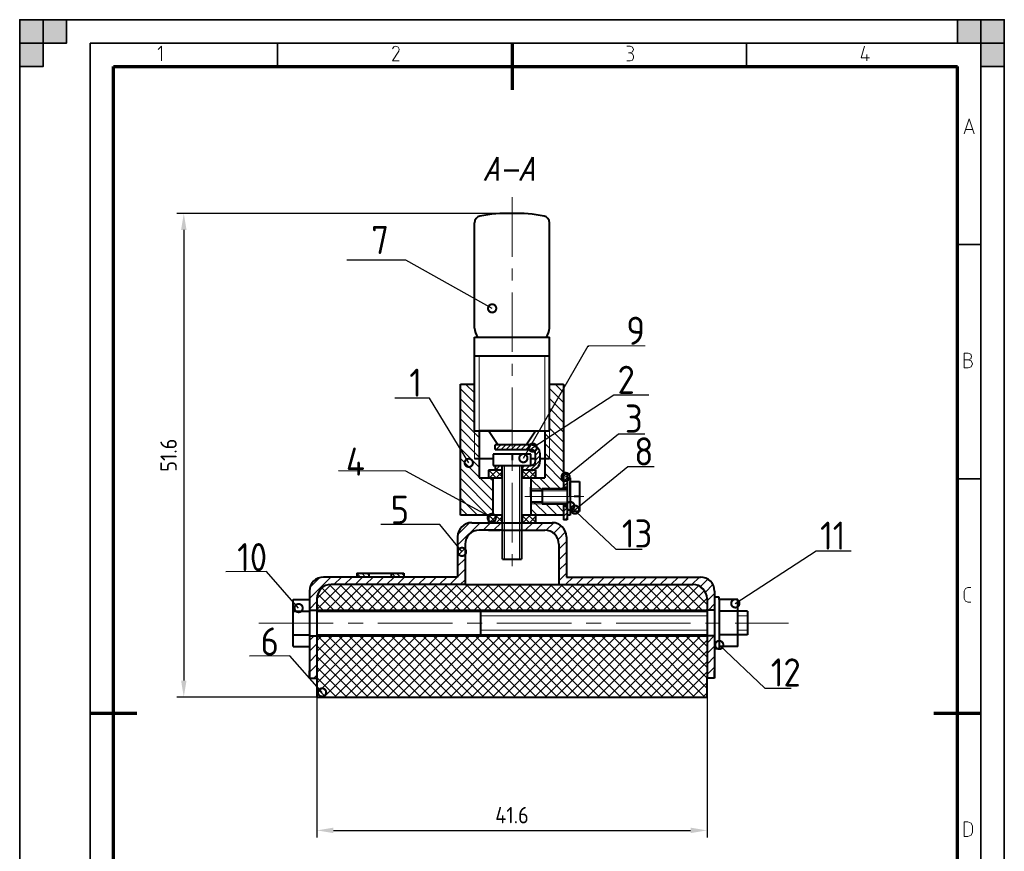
# Model space of a CAD drawing. Extents: x 0 to 210, y 0 to 297.
# Tile 2 of 2: x 0 to 210, y 120 to 297. Entities that reach past the tile are written whole.
import ezdxf

# ---------------------------------------------------------------- set-up
doc = ezdxf.new("R2010")
doc.units = 0
doc.linetypes.add('CENTER', pattern=[50.8, 31.75, -6.35, 6.35, -6.35])
doc.layers.get('0').update_dxf_attribs({"linetype": 'CONTINUOUS'})
doc.layers.get('DEFPOINTS').update_dxf_attribs({"linetype": 'CONTINUOUS'})
for name, color, linetype, lineweight in [('Axis Line', 6, 'CENTER', 20), ('Dimensions', 1, 'CONTINUOUS', 20), ('HATCH', 3, 'CONTINUOUS', 20), ('Thick Line', 5, 'CONTINUOUS', 40), ('Thin Line', 1, 'CONTINUOUS', 20), ('WFLINE35', 1, 'CONTINUOUS', 35), ('WFLINE70', 5, 'CONTINUOUS', 70)]:
    doc.layers.add(name, color=color, linetype=linetype, lineweight=lineweight)
doc.styles.add('SIMPLEXC', font='SIMPLEXC.SHX', dxfattribs={"width": 0.8, "oblique": 15})
doc.styles.get("Standard").update_dxf_attribs({"font": 'geniso.shx'})
doc.dimstyles.get("Standard").update_dxf_attribs({"dimtxt": 3.5, "dimasz": 3.5, "dimexe": 1.5, "dimexo": 0, "dimgap": 1.5, "dimtad": 1, "dimlfac": 0.5, "dimdsep": 46, "dimtxsty": 'Standard', "dimcen": -1.5, "dimdle": 1.25, "dimadec": 0, "dimazin": 0, "dimtfac": 0.75, "dimtmove": 0, "dimatfit": 3, "dimfxl": 1, "dimtolj": 1, "dimarcsym": 0})
doc.dimstyles.new('STANDARD$7', dxfattribs={"dimtxt": 3.5, "dimasz": 3.5, "dimexe": 1.5, "dimexo": 0, "dimgap": 1.5, "dimtad": 1, "dimlfac": 0.5, "dimdsep": 46, "dimtxsty": 'Standard', "dimblk1": 'DOTSMALL', "dimblk2": 'DOTSMALL', "dimsah": 1, "dimcen": -1.5, "dimdle": 1.25, "dimadec": 0, "dimazin": 0, "dimtfac": 0.75, "dimtmove": 0, "dimatfit": 3, "dimldrblk": 'DOTSMALL', "dimfxl": 1, "dimtolj": 1, "dimarcsym": 0})
pattern_1 = [(45, (-539, -251.8717), (-0.5303301, 0.5303301), [])]

# ---------------------------------------------------------------- blocks, each defined once
blk = doc.blocks.new('_DOTSMALL')
at = {"color": 0, "linetype": 'ByBlock', "ltscale": 0.5, "const_width": 0.5}
blk.add_lwpolyline([(-0.0625, 0, 1), (0.0625, 0, 1)], format="xyb", close=True, dxfattribs=at)
blk = doc.blocks.new('*D17')
at = {"layer": 'DEFPOINTS', "color": 0, "ltscale": 0.5}
for p in [(63.4, 152.46), (146.6, 152.46), (146.6, 124)]:
    blk.add_point(p, dxfattribs=at)
at = {"layer": 'Dimensions', "color": 0, "lineweight": -2, "ltscale": 0.5}
for p, q in [((63.4, 152.46), (63.4, 122.5)), ((146.6, 152.46), (146.6, 122.5)), ((66.9, 124), (143.1, 124))]:
    blk.add_line(p, q, dxfattribs=at)
at = {"layer": 'Dimensions', "color": 0, "ltscale": 0.5}
for points in [[(66.9, 124.58), (66.9, 123.42), (63.4, 124)], [(143.1, 124.58), (143.1, 123.42), (146.6, 124)]]:
    blk.add_solid(points, dxfattribs=at)
at = {"layer": 'Dimensions', "color": 0, "ltscale": 0.5, "insert": (105, 127.25), "char_height": 3.5, "attachment_point": 5}
blk.add_mtext('\\A1;41.6', dxfattribs=at)
blk = doc.blocks.new('*D19')
at = {"layer": 'DEFPOINTS', "color": 0, "ltscale": 0.5}
for p in [(105, 255.65), (35, 152.46), (63.4, 152.46)]:
    blk.add_point(p, dxfattribs=at)
at = {"layer": 'Dimensions', "color": 0, "lineweight": -2, "ltscale": 0.5}
for p, q in [((105, 255.65), (33.5, 255.65)), ((35, 252.15), (35, 155.96)), ((63.4, 152.46), (33.5, 152.46))]:
    blk.add_line(p, q, dxfattribs=at)
at = {"layer": 'Dimensions', "color": 0, "ltscale": 0.5}
for points in [[(34.42, 252.15), (35.58, 252.15), (35, 255.65)], [(34.42, 155.96), (35.58, 155.96), (35, 152.46)]]:
    blk.add_solid(points, dxfattribs=at)
at = {"layer": 'Dimensions', "color": 0, "ltscale": 0.5, "insert": (31.75, 204.06), "char_height": 3.5, "attachment_point": 5, "rotation": 90}
blk.add_mtext('\\A1;51.6', dxfattribs=at)

msp = doc.modelspace()

# ---------------------------------------------------------------- hatches: boundary and pattern name
at = {"layer": 'HATCH'}
h = msp.add_hatch(dxfattribs=at)
h.set_pattern_fill('ANSI31', color=256, scale=12, angle=90, style=0)
h.set_pattern_definition([(135, (-539, -251.8717), (-1.0606602, -1.0606602), [])])
h.paths.add_polyline_path([(116, 219.254), (113, 219.254), (113, 209.253), (113, 203.253), (112, 203.253), (112, 199.254), (109, 199.254), (109, 196.854), (111.4, 196.854), (116, 196.854), (116, 197.254)])
h.paths.add_polyline_path([(113, 209.253), (112, 209.253), (112, 203.253), (113, 203.253)], flags=17)
h.paths.add_polyline_path([(98, 209.253), (97, 209.253), (97, 203.253), (98, 203.253)], flags=17)
h.paths.add_polyline_path([(97, 209.253), (97, 219.254), (94, 219.254), (94, 191.254), (101, 191.254), (101, 199.254), (98, 199.254), (98, 203.253), (97, 203.253)])
h.paths.add_polyline_path([(111.4, 196.854), (109, 196.854), (109, 196.454), (111.4, 196.454)])
h.paths.add_polyline_path([(111.4, 194.054), (109, 194.054), (109, 193.654), (111.4, 193.654)])
h.paths.add_polyline_path([(116, 193.654), (111.4, 193.654), (109, 193.654), (109, 191.254), (116, 191.254)])
h = msp.add_hatch(dxfattribs=at)
h.set_pattern_fill('ANSI31', color=256, scale=6, style=0)
h.set_pattern_definition(pattern_1)
h.paths.add_polyline_path([(109, 201.853), (107.2, 201.853), (107.2, 200.854), (109.068, 200.854, 0.4042187), (111, 202.853), (111, 204.253, 0.4142136), (109, 206.253), (105, 206.253), (105, 205.253), (109, 205.253, -0.4142136), (110, 204.253), (110, 202.853, -0.4142136)])
h.paths.add_polyline_path([(105, 205.253), (105, 206.253), (101.4, 206.253), (101.4, 205.253)])
h.paths.add_polyline_path([(102.8, 200.854), (102.8, 201.853), (101.4, 201.853), (101.4, 200.854)])
h = msp.add_hatch(dxfattribs=at)
h.set_pattern_fill('ANSI37', color=256, scale=8, style=0)
h.set_pattern_definition([(45, (-539, -251.8717), (-0.7071068, 0.7071068), []), (135, (-539, -251.8717), (-0.7071068, -0.7071068), [])])
h.paths.add_polyline_path([(102.8, 200.854), (100, 200.854), (100, 199.254), (102.8, 199.254)])
h.paths.add_polyline_path([(110, 200.854), (107.2, 200.854), (107.2, 199.254), (110, 199.254)])
h = msp.add_hatch(dxfattribs=at)
h.set_pattern_fill('ANSI31', color=256, scale=6, style=0)
h.set_pattern_definition(pattern_1)
h.paths.add_polyline_path([(116.8, 200.254), (116, 200.254), (116, 197.254), (116.8, 197.254)])
h.paths.add_polyline_path([(116, 190.254), (116.8, 190.254), (116.8, 193.254), (116, 193.254)])
h = msp.add_hatch(dxfattribs=at)
h.set_pattern_fill('ANSI37', color=256, scale=8, style=0)
h.set_pattern_definition([(45, (-539, -261.4717), (-0.7071068, 0.7071068), []), (135, (-539, -261.4717), (-0.7071068, -0.7071068), [])])
h.paths.add_polyline_path([(102.8, 191.254), (100, 191.254), (100, 189.654), (102.8, 189.654)])
h.paths.add_polyline_path([(110, 191.254), (107.2, 191.254), (107.2, 189.654), (110, 189.654)])
at = {"layer": 'HATCH', "ltscale": 0.5}
h = msp.add_hatch(dxfattribs=at)
h.set_pattern_fill('ANSI31', color=256, scale=0.5, style=0)
h.set_pattern_definition([(45, (4.0007, -36.9981), (-1.122532, 1.122532), [])])
h.paths.add_polyline_path([(95.001, 185.056, -0.4142136), (98.001, 188.056), (103.001, 188.056), (103.001, 189.656), (96.401, 189.656, 0.4142136), (93.401, 186.656), (93.401, 178.056), (64.801, 178.056, 0.4142136), (61.801, 175.056), (61.801, 171.002), (63.401, 171.002), (63.401, 173.456, -0.4142136), (66.401, 176.456), (95.001, 176.456)])
h.paths.add_polyline_path([(145.201, 178.056), (116.601, 178.056), (116.601, 186.656, 0.4142136), (113.601, 189.656), (107.001, 189.656), (107.001, 188.056), (112.001, 188.056, -0.4142136), (115.001, 185.056), (115.001, 176.456), (143.601, 176.456, -0.4142136), (146.601, 173.456), (146.601, 171.002), (148.201, 171.002), (148.201, 175.056, 0.4142136)])
h.paths.add_polyline_path([(148.201, 165.502), (146.601, 165.502), (146.601, 156.456), (148.201, 156.456), (148.201, 158.056)])
h.paths.add_polyline_path([(63.401, 165.502), (61.801, 165.502), (61.801, 156.456), (63.401, 156.456)])
at = {"layer": 'HATCH'}
h = msp.add_hatch(dxfattribs=at)
h.set_pattern_fill('ANSI31', color=256, scale=6, angle=90, style=0)
h.set_pattern_definition([(135, (524.0661, -476.94), (-0.5303301, -0.5303301), [])])
h.paths.add_polyline_path([(71.94, 178.86), (71.94, 178.06), (74.94, 178.06), (74.94, 178.86)])
h.paths.add_polyline_path([(81.94, 178.06), (81.94, 178.86), (78.94, 178.86), (78.94, 178.06)])
at = {"layer": 'HATCH', "ltscale": 0.5}
h = msp.add_hatch(dxfattribs=at)
h.set_pattern_fill('ANSI37', color=3, scale=0.5, style=0)
h.paths.add_polyline_path([(143.601, 176.456), (115.001, 176.456), (95.001, 176.456), (66.401, 176.456, 0.4142136), (63.401, 173.456), (63.401, 171.002), (146.601, 171.002), (146.601, 173.456, 0.4142136)])
h.paths.add_polyline_path([(146.601, 165.502), (63.401, 165.502), (63.401, 156.456), (63.401, 152.456), (146.601, 152.456), (146.601, 156.456)])
at = {"layer": 'WFLINE35', "ltscale": 0.5}
for points in [[(0, 297), (5, 297), (5, 287), (0, 287)], [(0, 292), (10, 292), (10, 297), (0, 297)], [(210, 297), (210, 292), (200, 292), (200, 297)], [(205, 297), (205, 287), (210, 287), (210, 297)]]:
    msp.add_hatch(color=256, dxfattribs=at).paths.add_polyline_path(points)

# ---------------------------------------------------------------- linework, layer by layer
at = {"color": 1, "lineweight": 0}
for points in [[(30.268, 288.186), (30.268, 291.317), (29.564, 290.632)], [(80.246, 291.317), (79.801, 291.188), (79.541, 290.799)], [(80.839, 290.261), (79.541, 288.186), (80.931, 288.186)], [(80.839, 290.261), (80.931, 290.743), (80.69, 291.151), (80.246, 291.317)], [(129.5, 291.317), (130.205, 291.317)], [(130.205, 289.928), (129.853, 289.928)], [(130.205, 289.928), (130.705, 290.131), (130.909, 290.632), (130.705, 291.114), (130.205, 291.317)], [(130.909, 289.223), (130.705, 289.724), (130.205, 289.928)], [(180.164, 291.317), (179.478, 288.871), (181.22, 288.871)], [(130.205, 288.186), (129.5, 288.186)], [(130.205, 288.186), (130.705, 288.39), (130.909, 288.871)], [(130.909, 289.223), (130.909, 288.871)], [(180.701, 289.576), (180.701, 288.186)], [(201.456, 272.675), (202.512, 275.826), (203.549, 272.675)], [(203.253, 273.546), (201.771, 273.546)], [(202.326, 224.44), (202.827, 224.644), (203.031, 225.125), (202.827, 225.626), (202.326, 225.83), (201.456, 225.83), (201.456, 222.679)], [(201.456, 222.679), (202.326, 222.679), (202.957, 222.939), (203.197, 223.55), (202.957, 224.18), (202.326, 224.44), (201.456, 224.44)], [(202.252, 175.834), (201.696, 175.611), (201.456, 175.055)], [(201.456, 173.48), (201.456, 175.055)], [(202.252, 175.834), (202.864, 175.834)], [(201.456, 173.48), (201.696, 172.906), (202.252, 172.683)], [(202.864, 172.683), (202.252, 172.683)]]:
    msp.add_lwpolyline(points, dxfattribs=at)
msp.add_lwpolyline([(201.456, 122.687), (202.252, 122.687), (202.919, 122.965), (203.197, 123.651), (203.197, 124.874), (202.919, 125.56), (202.252, 125.838), (201.456, 125.838), (201.456, 122.687)], close=True, dxfattribs=at)
at = {"layer": 'Axis Line', "ltscale": 0.4}
msp.add_line((105, 259.115), (105, 179), dxfattribs=at)
at = {"layer": 'Axis Line'}
msp.add_line((107.762, 195.254), (120.31, 195.254), dxfattribs=at)
at = {"layer": 'Axis Line', "ltscale": 0.5}
msp.add_line((51, 168.252), (164, 168.252), dxfattribs=at)
at = {"layer": 'Dimensions', "ltscale": 0.2}
msp.add_line((121.219, 227.391), (133.417, 227.391), dxfattribs=at)
at = {"layer": 'Thick Line'}
for p, q in [((97, 231.171), (97, 253.671)), ((113, 231.171), (113, 253.671)), ((97, 209.253), (97, 229.253)), ((97, 229.253), (113, 229.253)), ((113, 209.253), (113, 229.253)), ((97, 225.253), (113, 225.253)), ((94, 191.254), (94, 219.254)), ((94, 219.254), (97, 219.254)), ((113, 219.254), (116, 219.254)), ((116, 219.254), (116, 196.854)), ((97, 209.253), (113, 209.253)), ((105, 209.253), (98, 209.253)), ((98, 209.253), (98, 199.254)), ((102, 206.253), (100, 209.253)), ((108, 206.253), (110, 209.253)), ((112, 209.253), (112, 199.254)), ((109, 206.253), (101.4, 206.253)), ((101.4, 205.253), (101.4, 206.253)), ((109, 204.253), (101, 204.253)), ((101, 204.253), (101, 201.853)), ((101.4, 205.253), (109, 205.253)), ((105, 204.253), (105, 202.985)), ((109, 201.853), (109, 204.253)), ((110, 202.853), (110, 204.253)), ((111, 202.853), (111, 204.253)), ((101, 203.253), (97, 203.253)), ((101, 201.853), (109, 201.853)), ((101.4, 201.853), (108.528, 201.853)), ((101.4, 201.853), (101.4, 200.854)), ((102.8, 201.853), (102.8, 199.254)), ((103, 181.853), (103, 201.853)), ((104.964, 201.853), (108.528, 201.853)), ((105, 201.853), (109, 201.853)), ((107, 201.853), (107, 181.853)), ((107, 201.853), (107.2, 201.853)), ((107.2, 201.853), (107.2, 199.254)), ((110, 203.253), (109, 203.253)), ((113, 203.253), (111, 203.253)), ((103, 200.854), (100, 200.854)), ((103, 200.854), (100, 200.854)), ((100, 200.854), (100, 199.254)), ((110, 200.854), (107, 200.854)), ((110, 200.854), (110, 199.254)), ((116, 200.254), (116.8, 200.254)), ((116.8, 200.254), (116.8, 190.254)), ((98, 199.254), (103, 199.254)), ((101, 191.254), (101, 199.254)), ((107, 199.254), (112, 199.254)), ((109, 199.254), (109, 191.254)), ((109, 199.254), (109, 191.254)), ((116.8, 199.254), (117.4, 199.254)), ((117.4, 199.254), (117.4, 191.254)), ((117.4, 195.254), (117.4, 198.454)), ((117.4, 198.454), (119.4, 198.454)), ((119.4, 198.454), (119.4, 192.054)), ((109, 195.254), (109, 197.254)), ((109, 195.254), (109, 196.854)), ((111.4, 196.454), (109, 196.454)), ((111.4, 196.854), (116.8, 196.854)), ((116.8, 196.854), (111.4, 196.854)), ((111.4, 196.854), (111.4, 193.654)), ((116, 196.854), (116, 197.254)), ((116, 197.254), (116.8, 197.254)), ((111.4, 194.054), (109, 194.054)), ((111.4, 193.654), (116.8, 193.654)), ((116, 193.654), (116, 190.254)), ((116, 193.254), (116.8, 193.254)), ((119.4, 195.254), (118.278, 195.254)), ((103, 191.254), (94, 191.254)), ((103, 191.254), (94, 191.254)), ((100, 191.254), (100, 189.654)), ((102.8, 191.254), (102.8, 189.654)), ((116, 191.254), (107, 191.254)), ((107.2, 191.254), (107.2, 189.654)), ((110, 191.254), (110, 189.654)), ((117.4, 191.254), (116.8, 191.254)), ((119.4, 192.054), (117.4, 192.054)), ((96.401, 189.656), (103.001, 189.656)), ((100, 189.654), (103, 189.654)), ((107, 189.654), (110, 189.654)), ((107.001, 189.656), (113.601, 189.656)), ((116.8, 190.254), (116, 190.254)), ((103.001, 188.056), (98.001, 188.056)), ((100.001, 188.056), (102.501, 188.056)), ((107.001, 188.056), (112.001, 188.056)), ((103, 181.853), (107, 181.853)), ((71.94, 178.86), (81.94, 178.86)), ((77.02, 157.241), (77.02, 157.241))]:
    msp.add_line(p, q, dxfattribs=at)
at = {"layer": 'Thick Line', "ltscale": 0.5}
for p, q in [((103.001, 189.656), (107.001, 189.656)), ((103.001, 188.056), (107.001, 188.056)), ((93.401, 186.656), (93.401, 178.056)), ((95.001, 185.056), (95.001, 176.456)), ((115.001, 185.056), (115.001, 176.456)), ((116.601, 186.656), (116.601, 178.056)), ((71.935, 178.856), (71.935, 178.056)), ((74.535, 178.056), (74.535, 178.86)), ((79.335, 178.056), (79.335, 178.86)), ((81.921, 178.856), (81.921, 178.056)), ((93.401, 178.056), (64.801, 178.056)), ((95.001, 176.456), (66.401, 176.456)), ((95.001, 176.456), (115.001, 176.456)), ((115.001, 176.456), (143.601, 176.456)), ((116.601, 178.056), (145.201, 178.056)), ((61.801, 175.056), (61.801, 156.456)), ((148.201, 175.056), (148.201, 156.456)), ((58.301, 163.252), (58.301, 173.252)), ((58.301, 173.252), (61.801, 173.252)), ((63.401, 173.456), (63.401, 156.456)), ((146.601, 173.456), (146.601, 156.456)), ((149.199, 173.752), (148.199, 173.752)), ((149.199, 173.252), (149.199, 173.752)), ((153.199, 173.252), (149.199, 173.252)), ((149.199, 173.252), (149.199, 163.252)), ((153.199, 163.252), (153.199, 173.252)), ((58.301, 170.752), (61.801, 170.752)), ((61.801, 171.002), (63.401, 171.002)), ((63.401, 171.002), (146.601, 171.002)), ((63.401, 170.752), (146.6, 170.752)), ((98.301, 170.752), (98.301, 165.752)), ((148.201, 171.002), (146.601, 171.002)), ((155.2, 170.752), (149.2, 170.752)), ((155.2, 170.752), (155.2, 165.752)), ((58.301, 165.752), (61.801, 165.752)), ((61.801, 165.502), (63.401, 165.502)), ((63.401, 165.752), (146.6, 165.752)), ((63.401, 165.502), (146.601, 165.502)), ((148.201, 165.502), (146.601, 165.502)), ((155.2, 165.752), (149.2, 165.752)), ((58.301, 163.252), (61.801, 163.252)), ((149.199, 162.752), (148.199, 162.752)), ((153.199, 163.252), (149.199, 163.252)), ((149.199, 163.252), (149.199, 162.752)), ((61.801, 156.456), (61.801, 158.056)), ((148.201, 156.456), (148.201, 158.056)), ((61.801, 156.456), (63.401, 156.456)), ((63.401, 156.456), (63.401, 152.456)), ((148.201, 156.456), (146.601, 156.456)), ((146.601, 152.456), (146.601, 156.456)), ((63.401, 152.456), (146.601, 152.456))]:
    msp.add_line(p, q, dxfattribs=at)
at = {"layer": 'Thick Line'}
for centre, radius, start, end in [((98.44, 253.671), 1.44, 100.98058, 180), ((104.2, 223.984), 31.68, 88.55298, 100.98058), ((105.8, 223.984), 31.68, 79.01942, 91.44702), ((111.56, 253.671), 1.44, 0, 79.01942), ((100.504, 231.317), 3.507, 182.38162, 216.04698), ((109.496, 231.317), 3.507, 323.95302, 357.61838), ((109, 204.253), 2, 0, 90), ((109, 204.253), 1, 0, 90), ((109, 202.853), 1, 270, 0), ((109, 202.853), 2, 270, 0)]:
    msp.add_arc(centre, radius, start, end, dxfattribs=at)
at = {"layer": 'Thick Line', "ltscale": 0.5}
for centre, start, end in [((96.401, 186.656), 90, 180), ((113.601, 186.656), 360, 90), ((98.001, 185.056), 90, 180), ((112.001, 185.056), 360, 90), ((64.801, 175.056), 90, 180), ((66.401, 173.456), 90, 180), ((143.601, 173.456), 360, 90), ((145.201, 175.056), 360, 90)]:
    msp.add_arc(centre, 3, start, end, dxfattribs=at)
at = {"layer": 'Thin Line'}
for p, q in [((98, 225.253), (98, 209.253)), ((112, 225.253), (112, 209.253)), ((97, 209.253), (97, 203.253)), ((113, 209.253), (113, 203.253)), ((103.385, 201.853), (103.385, 181.853)), ((106.615, 201.853), (106.615, 181.853)), ((111.4, 196.854), (109, 196.854)), ((111.4, 196.454), (116.8, 196.454)), ((111.4, 193.654), (109, 193.654)), ((111.4, 194.054), (116.8, 194.054))]:
    msp.add_line(p, q, dxfattribs=at)
at = {"layer": 'Thin Line', "ltscale": 0.5}
for p, q in [((146.601, 169.752), (98.301, 169.752)), ((155.2, 169.752), (153.199, 169.752)), ((146.601, 166.752), (98.301, 166.752)), ((155.2, 166.752), (153.199, 166.752))]:
    msp.add_line(p, q, dxfattribs=at)
at = {"layer": 'WFLINE35'}
for p, q in [((210, 297), (0, 297)), ((0, 297), (0, 0)), ((210, 297), (210, 0)), ((205, 292), (15, 292)), ((15, 292), (15, 5)), ((55, 292), (55, 287)), ((155, 292), (155, 287)), ((205, 292), (205, 5)), ((200, 249), (205, 249)), ((200, 199), (205, 199))]:
    msp.add_line(p, q, dxfattribs=at)
at = {"layer": 'WFLINE35', "ltscale": 0.5}
for points in [[(0, 297), (5, 297), (5, 287), (0, 287)], [(0, 292), (10, 292), (10, 297), (0, 297)], [(210, 297), (210, 292), (200, 292), (200, 297)], [(205, 297), (205, 287), (210, 287), (210, 297)]]:
    msp.add_lwpolyline(points, close=True, dxfattribs=at)
at = {"layer": 'WFLINE70'}
for p, q in [((105, 292), (105, 282)), ((20, 10), (20, 287)), ((20, 287), (200, 287)), ((200, 10), (200, 287)), ((15, 149), (25, 149)), ((195, 149), (205, 149))]:
    msp.add_line(p, q, dxfattribs=at)

# ---------------------------------------------------------------- texts
at = {"layer": 'Dimensions', "ltscale": 0.2, "char_height": 6, "attachment_point": 1}
for s, insert, width in [('7', (74.991, 253), 12.5388), ('9', (129.394, 233.615), 16.22611), ('2', (127.52, 223.149), 10.40121), ('1', (83.094, 222.53), 10.36189), ('3', (129.082, 214.866), 8.18474), ('8', (131.081, 207.866), 8.18474), ('4', (69.578, 205.693), 10.49759), ('5', (79.113, 195.417), 13.40381), ('13', (128.437, 190.345), 13.40381), ('11', (170.72, 189.896), 10.40121), ('10', (46.383, 185.304), 11.56926), ('6', (51.383, 167.304), 11.56926), ('12', (160.2, 160.7), 13.40381)]:
    msp.add_mtext(s, dxfattribs=dict(at, insert=insert, width=width))
at = {"layer": 'Thick Line', "insert": (99, 267.654), "char_height": 5, "width": 18, "attachment_point": 1, "style": 'SIMPLEXC'}
msp.add_mtext('A-A', dxfattribs=at)

# ---------------------------------------------------------------- dimensions: what is measured, and where the dimension line sits
at = {"layer": 'Dimensions', "ltscale": 0.5}
dim = msp.add_linear_dim(base=(35, 152.456), p1=(105, 255.654), p2=(63.401, 152.456), angle=90, dimstyle='Standard', dxfattribs=at)
dim.commit()
dim.dimension.update_dxf_attribs({"geometry": '*D19', "text_midpoint": (31.75, 204.055)})
dim = msp.add_linear_dim(base=(146.601, 124), p1=(63.401, 152.456), p2=(146.601, 152.456), dimstyle='Standard', dxfattribs=at)
dim.commit()
dim.dimension.update_dxf_attribs({"geometry": '*D17', "text_midpoint": (105.001, 127.25)})

# ---------------------------------------------------------------- leaders
at = {"layer": 'Dimensions', "ltscale": 0.2}
for points in [[(100.769, 235.392), (82.368, 245.649), (69.807, 245.677)], [(107.422, 203.422), (121.219, 227.391), (121.219, 227.163)], [(109.428, 205.681), (126.694, 216.915), (134.156, 216.917)], [(116.435, 199.435), (127.714, 208.628), (133.312, 208.645)], [(118.435, 192.435), (129.714, 201.628), (135.312, 201.645)], [(100.676, 190.674), (82.336, 200.654), (68, 200.707)], [(117.437, 193.209), (127.151, 184.016), (132.75, 184)], [(94.34, 183.435), (89.574, 189.282), (77, 189.285)], [(152.628, 172.428), (169.894, 183.662), (177.356, 183.664)], [(59.491, 171.437), (52.651, 179.238), (44, 179.193)], [(149.2, 163.565), (158.914, 154.372), (164.512, 154.355)], [(64.491, 153.437), (57.651, 161.238), (49, 161.193)]]:
    msp.add_leader(points, dimstyle='STANDARD$7', override={"dimgap": 1.5, "dimtad": 0}, dxfattribs=at)
at = {"layer": 'Thin Line', "ltscale": 0.2}
msp.add_leader([(95.781, 202.425), (87.438, 216.266), (80, 216.266)], dimstyle='STANDARD$7', override={"dimgap": 1.5, "dimtad": 0}, dxfattribs=at)

doc.saveas('drawing.dxf')
